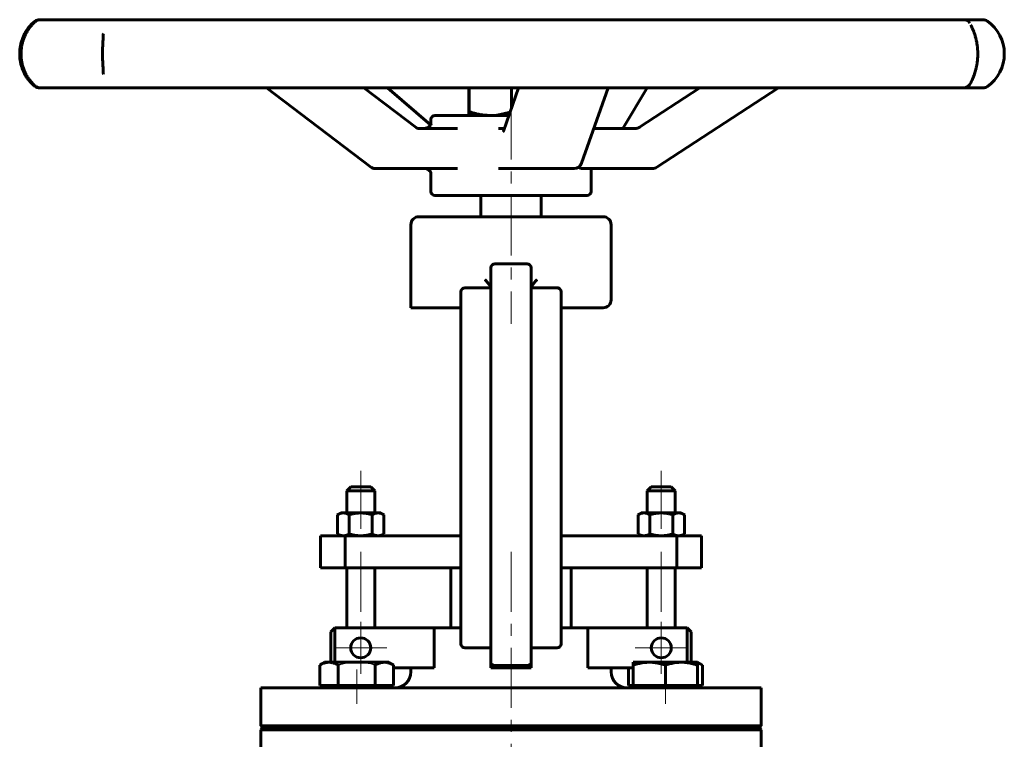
# Model space of a CAD drawing. Header units: millimetres. Extents: x 0 to 594, y 0 to 420.
# Tile 7 of 7: x 351 to 474, y 238 to 328. Entities that reach past the tile are written whole.
import ezdxf

# ---------------------------------------------------------------- set-up
doc = ezdxf.new("R2010")
doc.units = ezdxf.units.MM
for name, pattern in [('K5LT-1', [0]), ('K5LT_AXLED', [12, 7.5, -1.5, 1.5, -1.5]), ('K5LT_BASIC', [0])]:
    doc.linetypes.add(name, pattern=pattern)
doc.layers.add('Системный слой (1)', color=7, linetype='Continuous', true_color=0x6c6c6c)

# ---------------------------------------------------------------- blocks, each defined once
blk = doc.blocks.new('U17')
at = {"layer": 'Системный слой (1)', "color": 143, "linetype": 'K5LT_BASIC', "lineweight": 60, "true_color": 0x33acca}
for p, q in [((401.91, 314.69), (402.4, 314.83)), ((401.91, 314.69), (401.91, 314.69)), ((402.4, 314.83), (402.72, 315.16)), ((402.72, 315.16), (402.77, 315.29))]:
    blk.add_line(p, q, dxfattribs=at)
blk = doc.blocks.new('U18')
at = {"layer": 'Системный слой (1)', "color": 143, "linetype": 'K5LT_BASIC', "lineweight": 60, "true_color": 0x33acca}
for p, q in [((407.47, 316.79), (407.48, 316.53)), ((407.48, 316.53), (407.49, 316.37)), ((407.49, 316.37), (407.5, 316.32)), ((407.5, 316.32), (407.5, 316.32)), ((407.5, 316.32), (407.5, 316.32)), ((407.5, 316.32), (407.5, 316.32))]:
    blk.add_line(p, q, dxfattribs=at)
blk = doc.blocks.new('U19')
at = {"layer": 'Системный слой (1)', "color": 143, "linetype": 'K5LT_BASIC', "lineweight": 60, "true_color": 0x33acca}
for p, q in [((421.55, 309.69), (423.17, 309.69)), ((423.17, 309.69), (429.74, 309.69))]:
    blk.add_line(p, q, dxfattribs=at)
blk = doc.blocks.new('U20')
at = {"layer": 'Системный слой (1)', "color": 143, "linetype": 'K5LT_BASIC', "lineweight": 60, "true_color": 0x33acca}
for p, q in [((399.95, 309.69), (402.38, 309.69)), ((402.38, 309.69), (406.06, 309.69))]:
    blk.add_line(p, q, dxfattribs=at)
blk = doc.blocks.new('U21')
at = {"layer": 'Системный слой (1)', "color": 143, "linetype": 'K5LT_BASIC', "lineweight": 60, "true_color": 0x33acca}
for start, end in [(90.2037, 180), (90, 90.2037)]:
    blk.add_arc((407, 294.3), 0.5, start, end, dxfattribs=at)
blk = doc.blocks.new('U22')
at = {"layer": 'Системный слой (1)', "color": 143, "linetype": 'K5LT_BASIC', "lineweight": 60, "true_color": 0x33acca}
for p, q in [((421.23, 309.87), (421.22, 309.89)), ((421.28, 309.82), (421.23, 309.87)), ((421.31, 309.79), (421.28, 309.82)), ((421.32, 309.78), (421.31, 309.79)), ((421.33, 309.78), (421.32, 309.78)), ((421.33, 309.77), (421.33, 309.78)), ((421.44, 309.71), (421.33, 309.77)), ((421.55, 309.69), (421.44, 309.71))]:
    blk.add_line(p, q, dxfattribs=at)
blk = doc.blocks.new('U23')
at = {"layer": 'Системный слой (1)', "color": 143, "linetype": 'K5LT_BASIC', "lineweight": 60, "true_color": 0x33acca}
for p, q in [((418.76, 294.72), (418.75, 294.73)), ((418.78, 294.71), (418.76, 294.72)), ((418.79, 294.7), (418.78, 294.71))]:
    blk.add_line(p, q, dxfattribs=at)
blk = doc.blocks.new('U24')
at = {"layer": 'Системный слой (1)', "color": 143, "linetype": 'K5LT_BASIC', "lineweight": 60, "true_color": 0x33acca}
for p, q in [((412.83, 309.69), (418.99, 309.69)), ((418.99, 309.69), (420.62, 309.69))]:
    blk.add_line(p, q, dxfattribs=at)
blk = doc.blocks.new('U25')
at = {"layer": 'Системный слой (1)', "color": 143, "linetype": 'K5LT_BASIC', "lineweight": 60, "true_color": 0x33acca}
for p, q in [((402.75, 315.23), (402.75, 315.82)), ((402.75, 306.82), (402.75, 309.16))]:
    blk.add_line(p, q, dxfattribs=at)
blk = doc.blocks.new('U26')
at = {"layer": 'Системный слой (1)', "color": 143, "linetype": 'K5LT_BASIC', "lineweight": 60, "true_color": 0x33acca}
blk.add_line((354, 328.28), (354, 328.28), dxfattribs=at)
blk.add_line((354, 328.28), (354, 328.28), dxfattribs=at)
blk = doc.blocks.new('U27')
at = {"layer": 'Системный слой (1)', "color": 143, "linetype": 'K5LT_BASIC', "lineweight": 60, "true_color": 0x33acca}
for p, q in [((401.91, 314.69), (401.22, 314.69)), ((406.06, 314.69), (401.91, 314.69))]:
    blk.add_line(p, q, dxfattribs=at)
blk = doc.blocks.new('U28')
at = {"layer": 'Системный слой (1)', "color": 143, "linetype": 'K5LT_BASIC', "lineweight": 60, "true_color": 0x33acca}
for p, q in [((410.16, 316.32), (410.96, 316.36)), ((410.96, 316.36), (411.77, 316.5)), ((411.77, 316.5), (412.64, 316.73))]:
    blk.add_line(p, q, dxfattribs=at)
blk = doc.blocks.new('U29')
at = {"layer": 'Системный слой (1)', "color": 143, "linetype": 'K5LT_BASIC', "lineweight": 60, "true_color": 0x33acca}
for p, q in [((418.7, 294.76), (418.73, 294.74)), ((418.73, 294.74), (418.76, 294.72)), ((418.76, 294.72), (418.79, 294.7))]:
    blk.add_line(p, q, dxfattribs=at)
blk = doc.blocks.new('U30')
at = {"layer": 'Системный слой (1)', "color": 143, "linetype": 'K5LT_BASIC', "lineweight": 60, "true_color": 0x33acca}
for p, q in [((381.5, 240.07), (412.75, 240.07)), ((412.75, 240.07), (444, 240.07))]:
    blk.add_line(p, q, dxfattribs=at)
blk = doc.blocks.new('U32')
at = {"layer": 'Системный слой (1)', "color": 143, "linetype": 'K5LT_BASIC', "lineweight": 60, "true_color": 0x33acca}
for p, q in [((381.75, 239.82), (412.75, 239.82)), ((412.75, 239.82), (443.75, 239.82))]:
    blk.add_line(p, q, dxfattribs=at)
blk = doc.blocks.new('U34')
at = {"layer": 'Системный слой (1)', "color": 143, "linetype": 'K5LT_BASIC', "lineweight": 60, "true_color": 0x33acca}
for p, q in [((381.5, 239.57), (412.75, 239.57)), ((412.75, 239.57), (444, 239.57))]:
    blk.add_line(p, q, dxfattribs=at)
blk = doc.blocks.new('U35')
at = {"layer": 'Системный слой (1)', "color": 143, "linetype": 'K5LT_BASIC', "lineweight": 60, "true_color": 0x33acca}
for p, q in [((436.22, 247.86), (436.02, 247.94)), ((436.43, 247.77), (436.22, 247.86)), ((436.64, 247.66), (436.43, 247.77))]:
    blk.add_line(p, q, dxfattribs=at)
blk = doc.blocks.new('U36')
at = {"layer": 'Системный слой (1)', "color": 30, "linetype": 'K5LT_AXLED', "lineweight": 18, "true_color": 0xff8000}
for q in [(393.98, 253.07), (390.73, 249.82), (397.23, 249.82), (393.98, 246.57)]:
    blk.add_line((393.98, 249.82), q, dxfattribs=at)
blk = doc.blocks.new('U38')
at = {"layer": 'Системный слой (1)', "color": 30, "linetype": 'K5LT_AXLED', "lineweight": 18, "true_color": 0xff8000}
for q in [(431.51, 253.07), (428.26, 249.82), (434.76, 249.82), (431.51, 246.57)]:
    blk.add_line((431.51, 249.82), q, dxfattribs=at)

msp = doc.modelspace()

# ---------------------------------------------------------------- linework, layer by layer
at = {"layer": 'Системный слой (1)', "color": 143, "linetype": 'K5LT_BASIC', "lineweight": 60, "true_color": 0x33acca}
for p, q in [((354.0018, 328.2785), (353.9095, 328.2785)), ((359.3836, 328.2785), (354.002, 328.2785)), ((362.7183, 328.2785), (359.3836, 328.2785)), ((377.0829, 328.2785), (362.7183, 328.2785)), ((382.8959, 328.2785), (377.0829, 328.2785)), ((402.9526, 328.2785), (382.8959, 328.2785)), ((409.9122, 328.2785), (402.9526, 328.2785)), ((431.0663, 328.2785), (409.9122, 328.2785)), ((437.5782, 328.2785), (431.0663, 328.2785)), ((454.9836, 328.2785), (437.5782, 328.2785)), ((459.5559, 328.2785), (454.9836, 328.2785)), ((469.2252, 328.2785), (459.5559, 328.2785)), ((470.8105, 328.2785), (469.2252, 328.2785)), ((471.6496, 328.2785), (470.8105, 328.2785)), ((361.8514, 326.54), (361.8514, 326.5354)), ((361.8515, 321.5002), (361.8515, 321.4931)), ((353.9095, 319.7548), (354.5531, 319.7548)), ((354.002, 319.7548), (359.3836, 319.7548)), ((359.3836, 319.7548), (362.7183, 319.7548)), ((362.7183, 319.7548), (377.0829, 319.7548)), ((377.0829, 319.7548), (382.8959, 319.7548)), ((395.1974, 309.8963), (382.2316, 319.7548)), ((382.8959, 319.7548), (402.9526, 319.7548)), ((400.8899, 314.8117), (394.3888, 319.7548)), ((402.7082, 315.1463), (397.3416, 319.7548)), ((402.9526, 319.7548), (409.9122, 319.7548)), ((407.4722, 319.7548), (407.4722, 316.7871)), ((407.5242, 319.7548), (407.5242, 316.7871)), ((409.9122, 319.7548), (431.0663, 319.7548)), ((411.7974, 314.3474), (413.699, 319.7548)), ((412.8, 319.7548), (412.8, 317.1985)), ((421.562, 310.3606), (424.8655, 319.7548)), ((426.7158, 314.6923), (429.7304, 319.7548)), ((428.8069, 314.8531), (436.3188, 319.7548)), ((430.9578, 309.8549), (446.1296, 319.7548)), ((431.0663, 319.7548), (437.5782, 319.7548)), ((437.5782, 319.7548), (454.9836, 319.7548)), ((454.9836, 319.7548), (459.5559, 319.7548)), ((459.5559, 319.7548), (469.2252, 319.7548)), ((468.7275, 319.7548), (468.7637, 319.7548)), ((469.1623, 319.7548), (470.8105, 319.7548)), ((470.8105, 319.7548), (471.6496, 319.7548)), ((412.4905, 316.3182), (403.248, 316.3182)), ((401.217, 314.6923), (401.217, 314.6923)), ((411.9188, 314.6923), (411.1971, 314.6923)), ((428.2669, 314.6923), (423.0852, 314.6923)), ((428.2669, 314.6923), (428.2669, 314.6923)), ((395.8027, 309.6923), (399.9491, 309.6923)), ((399.9491, 309.6923), (401.9117, 309.6923)), ((411.1971, 309.6923), (412.8305, 309.6923)), ((422.748, 306.8182), (422.748, 309.6923)), ((429.7444, 309.6923), (430.4113, 309.6923)), ((403.248, 306.3182), (422.248, 306.3182)), ((408.998, 303.6741), (408.998, 306.3182)), ((416.498, 303.6741), (416.498, 306.3182)), ((424.248, 303.6741), (401.248, 303.6741)), ((400.248, 292.2991), (400.248, 302.6741)), ((425.248, 293.2991), (425.248, 302.6741)), ((410.748, 297.7991), (414.748, 297.7991)), ((410.248, 297.2991), (410.248, 293.6453)), ((415.248, 293.6453), (415.248, 297.2991)), ((415.248, 294.8245), (415.248, 297.2991)), ((406.498, 294.2991), (406.498, 292.3316)), ((410.248, 294.7991), (406.998, 294.7991)), ((418.498, 294.7991), (415.248, 294.7991)), ((418.998, 293.2991), (418.998, 294.2991)), ((418.998, 292.3316), (418.998, 294.2991)), ((410.248, 293.6453), (410.248, 250.6074)), ((415.248, 250.6074), (415.248, 293.6453)), ((406.0351, 292.2991), (400.248, 292.2991)), ((406.0351, 292.2991), (406.498, 292.2991)), ((406.498, 292.3316), (406.498, 252.0893)), ((418.998, 252.0893), (418.998, 292.3316)), ((418.998, 289.8994), (418.998, 292.2991)), ((418.998, 292.2991), (419.998, 292.2991)), ((419.998, 292.2991), (424.248, 292.2991)), ((418.998, 289.8994), (418.998, 263.8182)), ((392.7341, 269.9432), (392.2341, 269.4432)), ((392.2341, 266.6682), (392.2341, 269.4432)), ((392.2341, 269.4432), (393.9841, 269.4432)), ((395.2341, 269.9432), (392.7341, 269.9432)), ((393.9841, 269.4432), (395.7341, 269.4432)), ((395.2341, 269.9432), (395.7341, 269.4432)), ((395.7341, 266.6682), (395.7341, 269.4432)), ((430.262, 269.9432), (429.762, 269.4432)), ((429.762, 266.6682), (429.762, 269.4432)), ((429.762, 269.4432), (431.512, 269.4432)), ((432.762, 269.9432), (430.262, 269.9432)), ((431.512, 269.4432), (433.262, 269.4432)), ((432.762, 269.9432), (433.262, 269.4432)), ((433.262, 266.6682), (433.262, 269.4432)), ((391.4841, 266.6682), (391.0973, 266.4449)), ((391.0973, 266.4449), (391.0973, 264.0415)), ((391.4841, 266.6682), (391.819, 266.6682)), ((391.819, 266.6682), (393.9841, 266.6682)), ((392.5407, 266.4449), (392.5407, 264.0415)), ((393.9841, 266.6682), (396.1491, 266.6682)), ((395.4274, 266.4449), (395.4274, 264.0415)), ((396.1491, 266.6682), (396.4841, 266.6682)), ((396.4841, 266.6682), (396.8708, 266.4449)), ((396.8708, 266.4449), (396.8708, 264.0415)), ((429.012, 266.6682), (428.6253, 266.4449)), ((428.6253, 266.4449), (428.6253, 264.0415)), ((429.012, 266.6682), (429.347, 266.6682)), ((429.347, 266.6682), (431.512, 266.6682)), ((430.0687, 266.4449), (430.0687, 264.0415)), ((431.512, 266.6682), (433.6771, 266.6682)), ((432.9554, 266.4449), (432.9554, 264.0415)), ((433.6771, 266.6682), (434.012, 266.6682)), ((434.012, 266.6682), (434.3988, 266.4449)), ((434.3988, 266.4449), (434.3988, 264.0415)), ((388.9841, 263.8182), (392.0332, 263.8182)), ((388.9841, 259.8182), (388.9841, 263.8182)), ((391.4841, 263.8182), (391.0973, 264.0415)), ((392.0332, 259.8182), (392.0332, 263.8182)), ((392.0332, 263.8182), (406.498, 263.8182)), ((396.4841, 263.8182), (396.8708, 264.0415)), ((418.998, 263.8182), (433.4629, 263.8182)), ((429.012, 263.8182), (428.6253, 264.0415)), ((433.4629, 259.8182), (433.4629, 263.8182)), ((433.4629, 263.8182), (436.512, 263.8182)), ((434.012, 263.8182), (434.3988, 264.0415)), ((436.512, 259.8182), (436.512, 263.8182)), ((388.9841, 259.8182), (392.0332, 259.8182)), ((392.0332, 259.8182), (406.498, 259.8182)), ((392.2341, 252.3182), (392.2341, 259.8182)), ((395.7341, 252.3182), (395.7341, 259.8182)), ((405.248, 252.3182), (405.248, 259.8182)), ((418.998, 259.8182), (433.4629, 259.8182)), ((420.248, 252.3182), (420.248, 259.8182)), ((429.762, 252.3182), (429.762, 259.8182)), ((433.262, 252.3182), (433.262, 259.8182)), ((433.4629, 259.8182), (436.512, 259.8182)), ((390.248, 251.8182), (390.748, 252.3182)), ((403.1468, 252.3182), (390.748, 252.3182)), ((390.748, 248.0182), (390.748, 252.3182)), ((403.1468, 252.3182), (406.498, 252.3182)), ((403.1468, 252.3182), (403.1468, 247.3182)), ((406.498, 252.0893), (406.498, 250.3182)), ((418.998, 252.3182), (422.3493, 252.3182)), ((418.998, 250.3182), (418.998, 252.0893)), ((434.748, 252.3182), (422.3493, 252.3182)), ((422.3493, 247.3182), (422.3493, 252.3182)), ((434.748, 252.3182), (435.248, 251.8182)), ((434.748, 252.3182), (434.748, 248.0182)), ((390.248, 248.0182), (390.248, 251.8182)), ((435.248, 251.8182), (435.248, 248.0182)), ((406.998, 249.8182), (410.248, 249.8182)), ((410.248, 250.6074), (410.248, 247.9237)), ((415.248, 247.9237), (415.248, 250.6074)), ((415.248, 249.8182), (418.498, 249.8182)), ((388.8606, 247.6609), (389.4794, 248.0182)), ((388.8606, 245.1182), (388.8606, 247.6609)), ((390.0153, 248.0182), (389.4794, 248.0182)), ((393.4794, 248.0182), (390.0153, 248.0182)), ((391.17, 245.1182), (391.17, 247.6609)), ((396.9435, 248.0182), (393.4794, 248.0182)), ((395.7888, 245.1182), (395.7888, 247.6609)), ((397.4794, 248.0182), (396.9435, 248.0182)), ((398.0982, 247.6609), (397.4794, 248.0182)), ((398.0982, 245.1182), (398.0982, 247.6609)), ((398.0982, 247.3182), (403.1468, 247.3182)), ((400.248, 246.8182), (400.248, 247.3182)), ((410.248, 247.9237), (410.248, 247.3182)), ((410.248, 247.3182), (410.748, 247.3182)), ((410.748, 247.6129), (414.748, 247.6129)), ((414.748, 247.3182), (410.748, 247.3182)), ((415.248, 247.3182), (414.748, 247.3182)), ((415.248, 247.3182), (415.248, 247.9237)), ((422.3493, 247.3182), (428.0167, 247.3182)), ((425.248, 246.8182), (425.248, 247.3182)), ((427.3979, 245.1182), (427.3979, 247.3182)), ((428.0167, 247.6609), (428.0167, 248.0182)), ((430.0167, 248.0182), (428.0167, 248.0182)), ((428.0167, 245.1182), (428.0167, 247.6609)), ((434.0167, 248.0182), (430.0167, 248.0182)), ((432.0167, 245.1182), (432.0167, 247.6609)), ((436.0167, 248.0182), (434.0167, 248.0182)), ((436.6355, 247.6609), (436.0167, 248.0182)), ((436.0167, 248.0182), (436.0167, 247.6609)), ((436.0167, 245.1182), (436.0167, 247.6609)), ((436.6355, 245.1182), (436.6355, 247.6609)), ((381.498, 244.8182), (390.651, 244.8182)), ((381.498, 240.0682), (381.498, 244.8182)), ((390.0153, 245.1182), (388.8606, 245.1182)), ((389.4794, 244.8182), (389.4794, 245.1182)), ((391.17, 245.1182), (390.0153, 245.1182)), ((390.651, 244.8182), (412.748, 244.8182)), ((393.4794, 245.1182), (391.17, 245.1182)), ((395.7888, 245.1182), (393.4794, 245.1182)), ((396.9435, 245.1182), (395.7888, 245.1182)), ((398.0982, 245.1182), (396.9435, 245.1182)), ((397.4794, 244.8182), (397.4794, 245.1182)), ((412.748, 244.8182), (434.8451, 244.8182)), ((428.0167, 245.1182), (427.3979, 245.1182)), ((428.0167, 244.8182), (428.0167, 245.1182)), ((430.0167, 245.1182), (428.0167, 245.1182)), ((432.0167, 245.1182), (430.0167, 245.1182)), ((434.0167, 245.1182), (432.0167, 245.1182)), ((436.0167, 245.1182), (434.0167, 245.1182)), ((434.8451, 244.8182), (443.998, 244.8182)), ((436.6355, 245.1182), (436.0167, 245.1182)), ((436.0167, 244.8182), (436.0167, 245.1182)), ((443.998, 240.0682), (443.998, 244.8182)), ((381.748, 239.8182), (381.498, 240.0682)), ((381.498, 239.5682), (381.748, 239.8182)), ((443.748, 239.8182), (443.998, 240.0682)), ((443.998, 239.5682), (443.748, 239.8182)), ((381.498, 234.8182), (381.498, 239.5682)), ((443.998, 234.8182), (443.998, 239.5682))]:
    msp.add_line(p, q, dxfattribs=at)
at = {"layer": 'Системный слой (1)', "color": 30, "linetype": 'K5LT_AXLED', "lineweight": 18, "true_color": 0xff8000}
for p, q in [((412.748, 318.3182), (412.748, 290.2991)), ((393.9841, 271.9432), (393.9841, 264.6682)), ((431.512, 271.9432), (431.512, 264.6682)), ((393.9841, 261.8182), (393.9841, 250.3182)), ((412.748, 261.8182), (412.748, 225.0682)), ((431.512, 261.8182), (431.512, 250.3182)), ((393.4794, 242.8182), (393.4794, 247.1182)), ((432.0167, 242.8182), (432.0167, 247.1182))]:
    msp.add_line(p, q, dxfattribs=at)
at = {"layer": 'Системный слой (1)', "color": 143, "linetype": 'K5LT_BASIC', "lineweight": 60, "true_color": 0x33acca}
for centre in [(393.9841, 249.8182), (431.512, 249.8182)]:
    msp.add_circle(centre, 1.25, dxfattribs=at)
for centre, radius, start, end in [((353.9095, 327.2785), 1, 90, 127.153052), ((354.002, 327.2785), 1, 90.00651, 128.305762), ((469.2252, 327.2785), 1, 35.553338, 90), ((471.6496, 327.2785), 1, 54.633065, 90), ((469.3343, 324.0166), 5, 305.366935, 54.633065), ((353.9095, 320.7548), 1, 232.846949, 270), ((354.002, 320.7548), 1, 231.694238, 270), ((469.2252, 320.7548), 1, 270, 338.396103), ((471.6496, 320.7548), 1, 270, 305.366935), ((403.248, 315.8182), 0.5, 90, 180), ((395.8027, 310.6923), 1, 232.758282, 270), ((420.6186, 310.6923), 1, 270, 340.620212), ((430.4113, 310.6923), 1, 270, 303.122404), ((403.248, 306.8182), 0.5, 180, 270), ((422.248, 306.8182), 0.5, 270, 0), ((401.248, 302.6741), 1, 90, 180), ((424.248, 302.6741), 1, 0, 90), ((410.748, 297.2991), 0.5, 90, 180), ((414.748, 297.2991), 0.5, 0, 90), ((418.498, 294.2991), 0.5, 0, 90), ((418.498, 294.2991), 0.5, 54.155997, 90), ((424.248, 293.2991), 1, 270, 0), ((406.998, 250.3182), 0.5, 180, 270), ((418.498, 250.3182), 0.5, 270, 0), ((398.248, 246.8182), 2, 270, 0), ((427.248, 246.8182), 2, 180, 270)]:
    msp.add_arc(centre, radius, start, end, dxfattribs=at)
for centre, major_axis, ratio, start_param, end_param in [((354.002, 327.2785), (0, 1), 0.99736097, 0, 0.00010636), ((362.7183, 327.2785), (0, -1), 0.98739477, 3.14159265, 3.14166276), ((362.7183, 327.2785), (0, 1), 0.84937928, 0, 0.00003247), ((470.8105, 327.2785), (0, 1), 0.84403257, 6.28208227, 6.28318531), ((470.8105, 327.2785), (0, 1), 0.98575435, 6.27975384, 6.28318531), ((353.9095, 327.2785), (-0.6241, 0.7814), 0.90560716, 6.26066241, 6.27882567), ((354.002, 327.2785), (0.6526, -0.7577), 0.91404478, 3.10113424, 3.13512678), ((353.9095, 320.7548), (-0.6241, -0.7814), 0.90560716, 0.00435154, 0.02249626), ((354.002, 320.7548), (-0.6526, -0.7577), 0.91404478, 0.00646855, 0.04045852), ((469.2252, 320.7548), (0.9295, -0.3688), 0.95859827, 0.00079928, 0.00535502), ((395.8027, 310.6923), (-0.6053, -0.796), 0.43451732, 0, 0.00003075), ((420.6186, 310.6923), (0.9434, -0.3317), 0.81613775, 6.28311122, 6.28318531), ((430.4113, 310.6923), (-0.5465, 0.8375), 0.06988355, 3.14159265, 3.14162)]:
    msp.add_ellipse(centre, major_axis=major_axis, ratio=ratio, start_param=start_param, end_param=end_param, dxfattribs=at)
for points, knots in [([(353.2886, 328.0622), (353.2358, 328.0201), (353.1807, 327.9743), (353.0237, 327.8367), (352.9185, 327.7366), (352.7179, 327.5244), (352.622, 327.4144), (352.4347, 327.1774), (352.3434, 327.0513), (352.1734, 326.7893), (352.094, 326.6544), (351.9511, 326.3814), (351.8866, 326.2442), (351.7669, 325.9569), (351.7117, 325.8067), (351.6141, 325.499), (351.5716, 325.3417), (351.5026, 325.0285), (351.4753, 324.8728), (351.4356, 324.5614), (351.4225, 324.4055), (351.4091, 324.0855), (351.4094, 323.9213), (351.424, 323.5962), (351.4383, 323.4348), (351.4803, 323.1231), (351.5077, 322.9728), (351.5751, 322.6746), (351.6155, 322.5266), (351.7097, 322.2302), (351.7639, 322.0827), (351.8829, 321.7965), (351.9482, 321.6575), (352.0856, 321.3949), (352.1577, 321.2707), (352.3134, 321.0263), (352.3972, 320.9073), (352.5724, 320.6788), (352.6635, 320.5707), (352.8472, 320.3695), (352.9401, 320.2766), (353.1182, 320.1117), (353.2033, 320.0393), (353.2849, 319.974), (353.2868, 319.9725), (353.2886, 319.9711)], [0, 0, 0, 0, 0.85156585, 0.85156585, 2.35867684, 2.35867684, 3.70441445, 3.70441445, 4.99532227, 4.99532227, 6.19616558, 6.19616558, 7.28793096, 7.28793096, 8.38676078, 8.38676078, 9.47386511, 9.47386511, 10.4990979, 10.4990979, 11.50388818, 11.50388818, 12.54810065, 12.54810065, 13.59033726, 13.59033726, 14.58197865, 14.58197865, 15.60391958, 15.60391958, 16.68750288, 16.68750288, 17.79487249, 17.79487249, 18.89184256, 18.89184256, 20.08504192, 20.08504192, 21.36141689, 21.36141689, 22.68329835, 22.68329835, 23.97084358, 23.97084358, 23.9997591, 23.9997591, 23.9997591, 23.9997591]), ([(353.3541, 319.9934), (353.3105, 320.0309), (353.2649, 320.0714), (353.1332, 320.1937), (353.044, 320.2824), (352.8629, 320.4797), (352.771, 320.5882), (352.5908, 320.8219), (352.5029, 320.9458), (352.338, 321.2044), (352.2606, 321.3379), (352.1206, 321.6086), (352.0572, 321.7446), (351.94, 322.0278), (351.8861, 322.1748), (351.7895, 322.4783), (351.7466, 322.6351), (351.6762, 322.9479), (351.648, 323.1034), (351.6062, 323.4137), (351.5921, 323.5685), (351.5759, 323.8852), (351.5744, 324.0473), (351.5848, 324.3713), (351.5968, 324.5337), (351.634, 324.8462), (351.6585, 324.9966), (351.72, 325.2939), (351.7571, 325.441), (351.8438, 325.7359), (351.8942, 325.8831), (352.0055, 326.1705), (352.0668, 326.3104), (352.1959, 326.5747), (352.2636, 326.6994), (352.4097, 326.9452), (352.4885, 327.065), (352.6532, 327.2956), (352.7389, 327.4049), (352.9112, 327.6085), (352.9983, 327.7027), (353.1761, 327.8816), (353.2662, 327.964), (353.3507, 328.0369), (353.3524, 328.0384), (353.3541, 328.0398)], [0, 0, 0, 0, 0.76453162, 0.76453162, 2.14068854, 2.14068854, 3.51536455, 3.51536455, 4.81884589, 4.81884589, 6.03323881, 6.03323881, 7.13397126, 7.13397126, 8.23211537, 8.23211537, 9.32607999, 9.32607999, 10.36513171, 10.36513171, 11.36593966, 11.36593966, 12.41007252, 12.41007252, 13.4564321, 13.4564321, 14.45393709, 14.45393709, 15.46685517, 15.46685517, 16.54487559, 16.54487559, 17.65044849, 17.65044849, 18.74511861, 18.74511861, 19.93410381, 19.93410381, 21.20432468, 21.20432468, 22.5175461, 22.5175461, 23.97020553, 23.97020553, 23.99975852, 23.99975852, 23.99975852, 23.99975852]), ([(470.1544, 327.6417), (470.1672, 327.6093), (470.1829, 327.5729), (470.2281, 327.4704), (470.2579, 327.4036), (470.3185, 327.2659), (470.3487, 327.1964), (470.4221, 327.0224), (470.4658, 326.9148), (470.5528, 326.6852), (470.5961, 326.5633), (470.6639, 326.3543), (470.6891, 326.2722), (470.7497, 326.0617), (470.7842, 325.9302), (470.8485, 325.6552), (470.8783, 325.5116), (470.9299, 325.2194), (470.952, 325.0707), (470.9862, 324.7781), (470.9988, 324.6341), (471.0162, 324.3393), (471.0208, 324.1887), (471.0218, 323.8842), (471.018, 323.7301), (471.0017, 323.4277), (470.9894, 323.2795), (470.9569, 322.994), (470.9371, 322.8561), (470.8897, 322.5777), (470.8618, 322.4379), (470.7997, 322.1633), (470.7653, 322.0286), (470.6932, 321.7722), (470.6555, 321.6505), (470.5773, 321.4164), (470.5368, 321.3046), (470.4878, 321.1768), (470.4784, 321.1527), (470.4315, 321.0335), (470.3946, 320.9448), (470.3206, 320.7712), (470.2845, 320.6895), (470.238, 320.5848), (470.2241, 320.5535), (470.2072, 320.5153), (470.203, 320.5058), (470.198, 320.4945), (470.197, 320.4922), (470.1951, 320.4878), (470.1941, 320.4856), (470.1917, 320.4802), (470.1903, 320.477), (470.1862, 320.4675), (470.1836, 320.4614), (470.176, 320.4438), (470.1714, 320.4331), (470.166, 320.4202), (470.1647, 320.417), (470.1614, 320.4091), (470.1595, 320.4045), (470.1566, 320.3973), (470.1555, 320.3946), (470.1545, 320.3919), (470.1544, 320.3917), (470.1543, 320.3916)], [0, 0, 0, 0, 1.08785793, 1.08785793, 2.17571586, 2.17571586, 3.10918207, 3.10918207, 4.27605618, 4.27605618, 5.39436622, 5.39436622, 6.07406095, 6.07406095, 7.07259428, 7.07259428, 8.08788414, 8.08788414, 9.0768242, 9.0768242, 10.00318645, 10.00318645, 10.95173197, 10.95173197, 11.92669889, 11.92669889, 12.87435368, 12.87435368, 13.79111485, 13.79111485, 14.76736843, 14.76736843, 15.7813617, 15.7813617, 16.79030484, 16.79030484, 17.83723527, 17.83723527, 18.08331152, 18.08331152, 19.09320755, 19.09320755, 20.25826254, 20.25826254, 20.81580347, 20.81580347, 21.00984979, 21.00984979, 21.05836138, 21.05836138, 21.10687296, 21.10687296, 21.17996206, 21.17996206, 21.32614027, 21.32614027, 21.61849668, 21.61849668, 21.71809367, 21.71809367, 21.88120303, 21.88120303, 21.99412289, 21.99412289, 21.99976497, 21.99976497, 21.99976497, 21.99976497]), ([(361.8515, 321.5002), (361.8514, 321.5364), (361.8509, 321.5742), (361.8493, 321.638), (361.8486, 321.6621), (361.8475, 321.6944), (361.8472, 321.7023), (361.8467, 321.7181), (361.8464, 321.7262), (361.8428, 321.818), (361.8381, 321.9101), (361.8269, 322.1071), (361.8204, 322.2118), (361.8065, 322.4366), (361.799, 322.5571), (361.7847, 322.8085), (361.7779, 322.9396), (361.7665, 323.2017), (361.7618, 323.3328), (361.7552, 323.5986), (361.753, 323.7327), (361.7513, 323.981), (361.7514, 324.0954), (361.7534, 324.3489), (361.7558, 324.4876), (361.7626, 324.737), (361.7667, 324.8487), (361.7724, 324.9813), (361.7734, 325.0041), (361.7804, 325.1543), (361.7871, 325.2784), (361.8013, 325.5229), (361.8088, 325.643), (361.8182, 325.7928), (361.8204, 325.8285), (361.8268, 325.9333), (361.8308, 326.0005), (361.8367, 326.1049), (361.8387, 326.1441), (361.8411, 326.1921), (361.8416, 326.2022), (361.8425, 326.2224), (361.843, 326.2327), (361.8439, 326.2516), (361.8442, 326.2603), (361.8453, 326.2862), (361.846, 326.3032), (361.8479, 326.3542), (361.849, 326.3871), (361.8508, 326.4602), (361.8513, 326.499), (361.8514, 326.5354)], [0, 0, 0, 0, 1.01359327, 1.01359327, 1.58649016, 1.58649016, 1.76728917, 1.76728917, 1.94808819, 1.94808819, 3.82920905, 3.82920905, 5.68460006, 5.68460006, 7.62453664, 7.62453664, 9.57526786, 9.57526786, 11.44047953, 11.44047953, 13.29544913, 13.29544913, 14.87191817, 14.87191817, 16.79000967, 16.79000967, 18.38485892, 18.38485892, 18.71741945, 18.71741945, 20.58757122, 20.58757122, 22.53705375, 22.53705375, 23.15981161, 23.15981161, 24.40532733, 24.40532733, 25.1898661, 25.1898661, 25.39980477, 25.39980477, 25.61799375, 25.61799375, 25.80741684, 25.80741684, 26.18626301, 26.18626301, 26.96764459, 26.96764459, 28, 28, 28, 28]), ([(400.8899, 314.8117), (400.8962, 314.8069), (400.9024, 314.8023), (400.9196, 314.7901), (400.9306, 314.7829), (400.9499, 314.7708), (400.9584, 314.7658), (400.9735, 314.7573), (400.9801, 314.7538), (400.9969, 314.7452), (401.0071, 314.7404), (401.0359, 314.7277), (401.0543, 314.7207), (401.0908, 314.7093), (401.1088, 314.7047), (401.1442, 314.6977), (401.1617, 314.6953), (401.1918, 314.6929), (401.2044, 314.6929), (401.217, 314.6923), (401.217, 314.6923), (401.217, 314.6923)], [0, 0, 0, 0, 0.8666405, 0.8666405, 2.38326137, 2.38326137, 3.57060596, 3.57060596, 4.50375264, 4.50375264, 5.95512577, 5.95512577, 8.65049388, 8.65049388, 11.35370139, 11.35370139, 14.0400281, 14.0400281, 15.99897912, 15.99897912, 16, 16, 16, 16]), ([(428.8069, 314.8531), (428.806, 314.8526), (428.8052, 314.852), (428.8028, 314.8505), (428.8014, 314.8496), (428.7973, 314.8469), (428.7947, 314.8453), (428.7871, 314.8405), (428.7821, 314.8374), (428.7673, 314.8285), (428.7574, 314.8228), (428.7287, 314.8068), (428.7097, 314.797), (428.6559, 314.7714), (428.6205, 314.7571), (428.5484, 314.7326), (428.5116, 314.7224), (428.4372, 314.7064), (428.3995, 314.7006), (428.3302, 314.6939), (428.2985, 314.6939), (428.2669, 314.6923), (428.2669, 314.6923), (428.2669, 314.6923)], [0, 0, 0, 0, 0.07607959, 0.07607959, 0.20287891, 0.20287891, 0.43111768, 0.43111768, 0.86223536, 0.86223536, 1.69911086, 1.69911086, 3.27138449, 3.27138449, 6.07138449, 6.07138449, 8.87138449, 8.87138449, 11.67138449, 11.67138449, 13.99958137, 13.99958137, 14, 14, 14, 14]), ([(411.7881, 314.3228), (411.7885, 314.3238), (411.7889, 314.3247), (411.7899, 314.3271), (411.7904, 314.3285), (411.7916, 314.3314), (411.7922, 314.3331), (411.7936, 314.3366), (411.7943, 314.3386), (411.7958, 314.3428), (411.7966, 314.3451), (411.7974, 314.3474)], [0, 0, 0, 0, 0.4, 0.4, 0.8, 0.8, 1.2, 1.2, 1.6, 1.6, 2, 2, 2, 2]), ([(402.7704, 309.0897), (402.7688, 309.0967), (402.7663, 309.1067), (402.7568, 309.1347), (402.7528, 309.1456), (402.7441, 309.167), (402.7393, 309.1782), (402.723, 309.2132), (402.7087, 309.2405), (402.6753, 309.2943), (402.6566, 309.3212), (402.6166, 309.371), (402.5963, 309.3937), (402.5486, 309.4416), (402.5203, 309.4668), (402.4596, 309.5143), (402.4268, 309.5369), (402.3574, 309.5784), (402.3208, 309.5972), (402.2447, 309.6303), (402.2053, 309.6445), (402.1251, 309.6676), (402.0844, 309.6765), (401.9998, 309.689), (401.9559, 309.6923), (401.9117, 309.6923)], [0, 0, 0, 0, 1.01160788, 1.01160788, 1.49932061, 1.49932061, 1.90380919, 1.90380919, 2.73529882, 2.73529882, 3.50582009, 3.50582009, 4.16118464, 4.16118464, 4.93264592, 4.93264592, 5.72294911, 5.72294911, 6.52806326, 6.52806326, 7.33883839, 7.33883839, 8.14296922, 8.14296922, 9, 9, 9, 9]), ([(410.248, 294.8245), (410.248, 294.8469), (410.2334, 294.8828), (410.1746, 294.9877), (410.1235, 295.0624), (409.9927, 295.2376), (409.909, 295.3416), (409.7235, 295.561), (409.6188, 295.679), (409.5093, 295.797), (409.5083, 295.798), (409.5073, 295.7991)], [-0.330693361, -0.330693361, -0.330693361, -0.330693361, -0.269234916, -0.269234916, -0.189183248, -0.189183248, -0.097346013, -0.097346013, 0, 0, 0.000875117, 0.000875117, 0.000875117, 0.000875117]), ([(415.248, 294.8245), (415.248, 294.8436), (415.2588, 294.8727), (415.301, 294.9536), (415.3361, 295.0082), (415.4387, 295.1536), (415.5139, 295.2506), (415.7124, 295.4927), (415.8462, 295.6456), (415.9869, 295.797), (415.9878, 295.798), (415.9888, 295.7991)], [0, 0, 0, 0, 0.05207565, 0.05207565, 0.115131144, 0.115131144, 0.203571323, 0.203571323, 0.327767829, 0.327767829, 0.328600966, 0.328600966, 0.328600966, 0.328600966]), ([(390.0153, 248.0182), (389.9445, 248.0182), (389.8077, 248.0097), (389.5995, 247.9726), (389.4136, 247.9187), (389.164, 247.8236), (388.9877, 247.7343), (388.8606, 247.6609)], [0, 0, 0, 0, 1.44740223, 2.79972062, 4.28007379, 5.29108611, 8, 8, 8, 8]), ([(391.17, 247.6609), (391.0877, 247.7084), (390.913, 247.8012), (390.6756, 247.9001), (390.4578, 247.9654), (390.2731, 248.0023), (390.1248, 248.0164), (390.0398, 248.0182), (390.0153, 248.0182)], [0, 0, 0, 0, 1.97363156, 4.15995945, 5.5817399, 7.04511177, 8.43464385, 9, 9, 9, 9]), ([(396.9435, 248.0182), (396.8727, 248.0182), (396.7359, 248.0097), (396.5277, 247.9726), (396.3418, 247.9187), (396.0922, 247.8236), (395.9159, 247.7343), (395.7888, 247.6609)], [0, 0, 0, 0, 1.44740223, 2.79972062, 4.28007379, 5.29108611, 8, 8, 8, 8]), ([(398.0982, 247.6609), (398.0159, 247.7084), (397.8412, 247.8012), (397.6039, 247.9001), (397.386, 247.9654), (397.2013, 248.0023), (397.053, 248.0164), (396.968, 248.0182), (396.9435, 248.0182)], [0, 0, 0, 0, 1.97363156, 4.15995945, 5.5817399, 7.04511177, 8.43464385, 9, 9, 9, 9]), ([(410.248, 247.9237), (410.248, 247.9232), (410.248, 247.9227), (410.2482, 247.8954), (410.2538, 247.8686), (410.2754, 247.8172), (410.2913, 247.7925), (410.3426, 247.7358), (410.3834, 247.7055), (410.4781, 247.6587), (410.5287, 247.6413), (410.6367, 247.6186), (410.6919, 247.6129), (410.748, 247.6129)], [-0.343818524, -0.343818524, -0.343818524, -0.343818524, -0.343288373, -0.343288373, -0.313295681, -0.313295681, -0.283912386, -0.283912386, -0.241832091, -0.241832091, -0.205511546, -0.205511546, -0.171644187, -0.171644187, -0.171644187, -0.171644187]), ([(415.248, 247.9237), (415.248, 247.9232), (415.248, 247.9227), (415.2478, 247.8954), (415.2423, 247.8686), (415.2207, 247.8172), (415.2048, 247.7925), (415.1535, 247.7358), (415.1127, 247.7055), (415.018, 247.6587), (414.9674, 247.6413), (414.8594, 247.6186), (414.8042, 247.6129), (414.748, 247.6129)], [-0.00053015, -0.00053015, -0.00053015, -0.00053015, 0, 0, 0.029992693, 0.029992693, 0.059375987, 0.059375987, 0.101456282, 0.101456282, 0.137776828, 0.137776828, 0.171644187, 0.171644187, 0.171644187, 0.171644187]), ([(430.0167, 248.0182), (429.8941, 248.0182), (429.6572, 248.0097), (429.2965, 247.9726), (428.9745, 247.9187), (428.5705, 247.8298), (428.2648, 247.7424), (428.0443, 247.6701), (428.0167, 247.6609)], [0, 0, 0, 0, 1.62832751, 3.14968569, 4.81508301, 5.95247187, 8.61753361, 9, 9, 9, 9]), ([(432.0167, 247.6609), (431.8741, 247.7084), (431.6489, 247.7775), (431.3435, 247.8561), (431.0768, 247.9146), (430.7832, 247.9654), (430.4632, 248.0023), (430.2063, 248.0164), (430.0592, 248.0182), (430.0167, 248.0182)], [0, 0, 0, 0, 2.19292395, 3.44223855, 4.62217717, 6.20193322, 7.82790196, 9.3718265, 10, 10, 10, 10]), ([(434.0167, 248.0182), (433.8941, 248.0182), (433.6572, 248.0097), (433.2965, 247.9726), (432.9745, 247.9187), (432.5705, 247.8298), (432.2648, 247.7424), (432.0443, 247.6701), (432.0167, 247.6609)], [0, 0, 0, 0, 1.62832751, 3.14968569, 4.81508301, 5.95247187, 8.61753361, 9, 9, 9, 9]), ([(436.0167, 247.6609), (435.8741, 247.7084), (435.6489, 247.7775), (435.3435, 247.8561), (435.0768, 247.9146), (434.7832, 247.9654), (434.4632, 248.0023), (434.2063, 248.0164), (434.0592, 248.0182), (434.0167, 248.0182)], [0, 0, 0, 0, 2.19292395, 3.44223855, 4.62217717, 6.20193322, 7.82790196, 9.3718265, 10, 10, 10, 10])]:
    msp.add_open_spline(points, degree=3, knots=knots, dxfattribs=at)
for points in [[(407.4982, 316.3182), (407.5103, 316.3182), (407.5242, 316.7871)], [(407.5242, 316.7871), (408.9379, 316.3182), (410.1621, 316.3182)], [(391.819, 266.6682), (391.4841, 266.6682), (391.0973, 266.4449)], [(392.5407, 266.4449), (392.1539, 266.6682), (391.819, 266.6682)], [(393.9841, 266.6682), (393.3142, 266.6682), (392.5407, 266.4449)], [(395.4274, 266.4449), (394.6539, 266.6682), (393.9841, 266.6682)], [(396.1491, 266.6682), (395.8142, 266.6682), (395.4274, 266.4449)], [(396.8708, 266.4449), (396.4841, 266.6682), (396.1491, 266.6682)], [(429.347, 266.6682), (429.012, 266.6682), (428.6253, 266.4449)], [(430.0687, 266.4449), (429.6819, 266.6682), (429.347, 266.6682)], [(431.512, 266.6682), (430.8422, 266.6682), (430.0687, 266.4449)], [(432.9554, 266.4449), (432.1819, 266.6682), (431.512, 266.6682)], [(433.6771, 266.6682), (433.3422, 266.6682), (432.9554, 266.4449)], [(434.3988, 266.4449), (434.012, 266.6682), (433.6771, 266.6682)], [(391.0973, 264.0415), (391.4841, 263.8182), (391.819, 263.8182)], [(391.819, 263.8182), (392.1539, 263.8182), (392.5407, 264.0415)], [(392.5407, 264.0415), (393.3142, 263.8182), (393.9841, 263.8182)], [(393.9841, 263.8182), (394.6539, 263.8182), (395.4274, 264.0415)], [(395.4274, 264.0415), (395.8142, 263.8182), (396.1491, 263.8182)], [(396.1491, 263.8182), (396.4841, 263.8182), (396.8708, 264.0415)], [(428.6253, 264.0415), (429.012, 263.8182), (429.347, 263.8182)], [(429.347, 263.8182), (429.6819, 263.8182), (430.0687, 264.0415)], [(430.0687, 264.0415), (430.8422, 263.8182), (431.512, 263.8182)], [(431.512, 263.8182), (432.1819, 263.8182), (432.9554, 264.0415)], [(432.9554, 264.0415), (433.3422, 263.8182), (433.6771, 263.8182)], [(433.6771, 263.8182), (434.012, 263.8182), (434.3988, 264.0415)]]:
    msp.add_rational_spline(points, [1, 1.0379548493, 1], degree=2, dxfattribs=at)
at = {"layer": 'Системный слой (1)', "color": 7, "linetype": 'K5LT-1'}
for points, knots in [([(393.4794, 248.0182), (393.415, 248.0182), (393.2858, 248.0164), (393.0918, 248.0082), (392.8985, 247.9948), (392.657, 247.9715), (392.3681, 247.9331), (391.9821, 247.8651), (391.5822, 247.7749), (391.2961, 247.6973), (391.17, 247.6609)], [0, 0, 0, 0, 1.81846407, 3.63692813, 5.4553922, 7.27385627, 10.46569137, 13.65752648, 18.30421618, 22, 22, 22, 22]), ([(395.7888, 247.6609), (395.7399, 247.675), (395.6125, 247.7109), (395.3663, 247.7757), (395.0235, 247.8551), (394.6643, 247.9218), (394.3298, 247.9683), (394.0943, 247.9921), (393.9054, 248.0056), (393.7633, 248.0128), (393.6212, 248.0172), (393.5266, 248.0182), (393.4794, 248.0182)], [0, 0, 0, 0, 1.43286195, 3.72544107, 7.16430976, 11.33828068, 14.00371051, 16.66914034, 18.00185526, 19.33457017, 20.66728509, 22, 22, 22, 22])]:
    msp.add_open_spline(points, degree=3, knots=knots, dxfattribs=at)

# ---------------------------------------------------------------- block references
at = {"layer": 'Системный слой (1)'}
for name in ['U26', 'U18', 'U28', 'U27', 'U17', 'U25', 'U22', 'U20', 'U24', 'U19', 'U21', 'U29', 'U23', 'U36', 'U38', 'U35', 'U30', 'U32', 'U34']:
    msp.add_blockref(name, (0, 0), dxfattribs=at)

doc.saveas('drawing.dxf')
